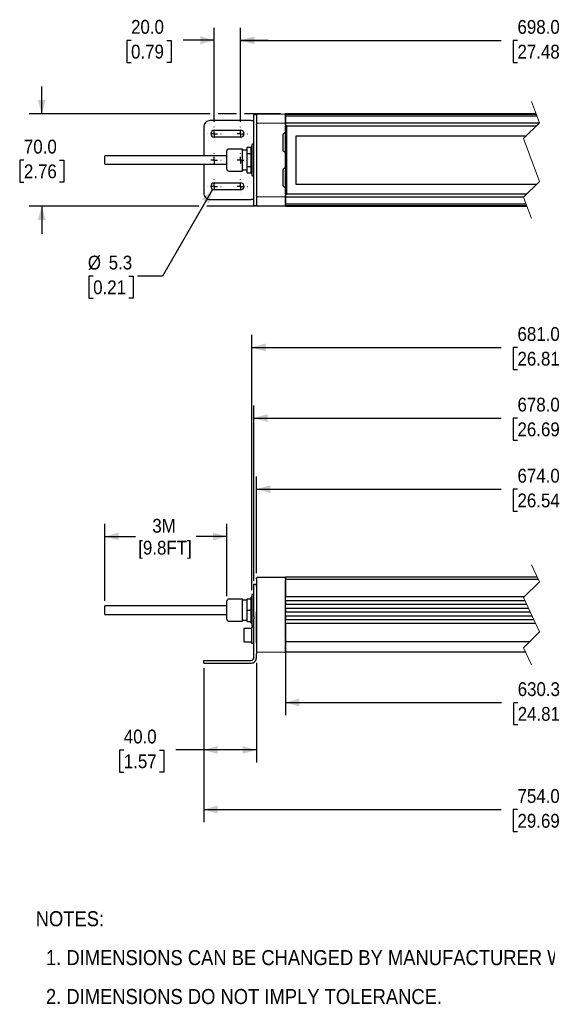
# Model space of a CAD drawing. Header units: millimetres. Extents: x 16 to 1295, y 0 to 798.
# Tile 1 of 4: x 16 to 416, y 35 to 783. Entities that reach past the tile are written whole.
import ezdxf

# ---------------------------------------------------------------- set-up
doc = ezdxf.new("R2010")
doc.units = ezdxf.units.MM
doc.header["$LTSCALE"] = 3
for name, pattern in [('SLD-Center', [19.05, 15.24, -1.27, 1.27, -1.27]), ('SLD-Dashed', [5.08, 2.54, 2.54]), ('SLD-Solid', [0])]:
    doc.linetypes.add(name, pattern=pattern)
doc.layers.add('CENTER', color=40, linetype='SLD-Center')
doc.layers.add('DIMENSIONS', color=140, linetype='SLD-Solid', lineweight=25)
doc.layers.add('TEXT', color=140, linetype='SLD-Solid', lineweight=25)
doc.styles.add('SLDTEXTSTYLE0', font='GOTHIC.TTF', dxfattribs={"width": 0.913})
doc.dimstyles.new('SLDDIMSTYLE0', dxfattribs={"dimtxt": 10.5, "dimasz": 10.5, "dimexe": 0, "dimexo": 0.0625, "dimgap": 2.625, "dimtad": 0, "dimtih": 1, "dimtoh": 1, "dimdec": 1, "dimrnd": 1e-09, "dimzin": 12, "dimdsep": 46, "dimtxsty": 'SLDTEXTSTYLE0', "dimsah": 1, "dimcen": 0.09, "dimadec": 0, "dimazin": 3, "dimtfac": 1, "dimtdec": 1, "dimtofl": 0, "dimtmove": 0, "dimatfit": 3, "dimfxl": 0, "dimfrac": 2, "dimtolj": 1, "dimtzin": 12, "dimarcsym": 0})
doc.dimstyles.new('SLDDIMSTYLE1', dxfattribs={"dimtxt": 10.5, "dimasz": 10.5, "dimexe": 0, "dimexo": 0.0625, "dimgap": 2.625, "dimtad": 0, "dimtih": 1, "dimtoh": 1, "dimdec": 1, "dimrnd": 1e-09, "dimzin": 4, "dimdsep": 46, "dimtxsty": 'SLDTEXTSTYLE0', "dimsah": 1, "dimcen": 0.09, "dimadec": 0, "dimazin": 1, "dimtfac": 1, "dimtdec": 1, "dimtofl": 0, "dimtmove": 0, "dimatfit": 3, "dimfxl": 0, "dimfrac": 2, "dimtolj": 1, "dimtzin": 12, "dimarcsym": 0})
doc.dimstyles.new('SLDDIMSTYLE2', dxfattribs={"dimtxt": 10.5, "dimasz": 10.5, "dimexe": 0, "dimexo": 0.0625, "dimgap": 2.625, "dimtad": 0, "dimtih": 1, "dimtoh": 1, "dimdec": 1, "dimrnd": 1e-09, "dimzin": 4, "dimdsep": 46, "dimtxsty": 'SLDTEXTSTYLE0', "dimsah": 1, "dimcen": 0.09, "dimadec": 0, "dimazin": 1, "dimtfac": 1, "dimtdec": 1, "dimtmove": 0, "dimatfit": 0, "dimfxl": 0, "dimfrac": 2, "dimtolj": 1, "dimtzin": 12, "dimarcsym": 0})
doc.dimstyles.new('SLDDIMSTYLE3', dxfattribs={"dimtxt": 10.5, "dimasz": 10.5, "dimexe": 0, "dimexo": 0.0625, "dimgap": 2.625, "dimtad": 0, "dimtih": 1, "dimtoh": 1, "dimdec": 1, "dimrnd": 1e-09, "dimzin": 12, "dimdsep": 46, "dimtxsty": 'SLDTEXTSTYLE0', "dimsah": 1, "dimcen": 0, "dimadec": 0, "dimazin": 3, "dimtfac": 1, "dimtdec": 1, "dimtofl": 0, "dimtmove": 0, "dimatfit": 3, "dimfxl": 0, "dimfrac": 2, "dimtolj": 1, "dimtzin": 12, "dimarcsym": 0})

# ---------------------------------------------------------------- blocks, each defined once
blk = doc.blocks.new('SW_NOTE_0_2')
at = {"layer": 'TEXT', "color": 0, "char_height": 11.43, "attachment_point": 1, "style": 'SLDTEXTSTYLE0'}
for s, insert in [('NOTES:', (0, 14.6)), ('  1. DIMENSIONS CAN BE CHANGED BY MANUFACTURER WITHOUT NOTICE.', (0, -14.96)), ('  2. DIMENSIONS DO NOT IMPLY TOLERANCE.', (0, -44.52))]:
    blk.add_mtext(s, dxfattribs=dict(at, insert=insert))
blk = doc.blocks.new('_D')
at = {"layer": 'DIMENSIONS'}
for p, q in [((80.4, 341.74), (80.4, 400.17)), ((172.9, 345.36), (172.9, 400.17)), ((80.4, 390.65), (103.54, 390.65)), ((172.9, 390.65), (149.77, 390.65))]:
    blk.add_line(p, q, dxfattribs=at)
for points in [[(80.4, 390.65), (90.9, 387.65), (90.9, 393.65)], [(172.9, 390.65), (162.4, 393.65), (162.4, 387.65)]]:
    blk.add_solid(points, dxfattribs=at)
at = {"layer": 'DIMENSIONS', "char_height": 10.5, "attachment_point": 1, "style": 'SLDTEXTSTYLE0'}
for s, insert in [('3M', (116.34, 404.06)), ('[9.8FT]', (105.67, 387.39))]:
    blk.add_mtext(s, dxfattribs=dict(at, insert=insert))
blk = doc.blocks.new('_D_1')
at = {"layer": 'DIMENSIONS'}
for p, q in [((193.4, 356.85), (193.4, 490.17)), ((628.93, 356.85), (628.93, 490.17)), ((193.4, 480.65), (381.3, 480.65)), ((393.71, 480.57), (390.51, 480.57)), ((390.51, 480.57), (390.51, 463.9)), ((428.62, 480.57), (431.82, 480.57)), ((431.82, 480.57), (431.82, 463.9)), ((496.49, 480.65), (441.03, 480.65)), ((499.11, 475.4), (496.49, 480.65)), ((504.36, 485.9), (499.11, 475.4)), ((506.99, 480.65), (504.36, 485.9)), ((628.93, 480.65), (506.99, 480.65)), ((390.51, 463.9), (393.71, 463.9)), ((431.82, 463.9), (428.62, 463.9))]:
    blk.add_line(p, q, dxfattribs=at)
for points in [[(193.4, 480.65), (203.9, 477.65), (203.9, 483.65)], [(628.93, 480.65), (618.43, 483.65), (618.43, 477.65)]]:
    blk.add_solid(points, dxfattribs=at)
at = {"layer": 'DIMENSIONS', "char_height": 10.5, "attachment_point": 1, "style": 'SLDTEXTSTYLE0'}
for s, insert in [('678.0', (393.71, 496.11)), ('26.69', (393.71, 477.31))]:
    blk.add_mtext(s, dxfattribs=dict(at, insert=insert))
blk = doc.blocks.new('_D_2')
at = {"layer": 'DIMENSIONS'}
for p, q in [((195.4, 362.71), (195.4, 436.17)), ((626.93, 362.71), (626.93, 436.17)), ((195.4, 426.65), (381.3, 426.65)), ((393.71, 426.57), (390.51, 426.57)), ((390.51, 426.57), (390.51, 409.9)), ((428.62, 426.57), (431.82, 426.57)), ((431.82, 426.57), (431.82, 409.9)), ((495.77, 426.65), (441.03, 426.65)), ((498.4, 421.4), (495.77, 426.65)), ((503.65, 431.9), (498.4, 421.4)), ((506.27, 426.65), (503.65, 431.9)), ((626.93, 426.65), (506.27, 426.65)), ((390.51, 409.9), (393.71, 409.9)), ((431.82, 409.9), (428.62, 409.9))]:
    blk.add_line(p, q, dxfattribs=at)
for points in [[(195.4, 426.65), (205.9, 423.65), (205.9, 429.65)], [(626.93, 426.65), (616.43, 429.65), (616.43, 423.65)]]:
    blk.add_solid(points, dxfattribs=at)
at = {"layer": 'DIMENSIONS', "char_height": 10.5, "attachment_point": 1, "style": 'SLDTEXTSTYLE0'}
for s, insert in [('674.0', (393.71, 442.11)), ('26.54', (393.71, 423.31))]:
    blk.add_mtext(s, dxfattribs=dict(at, insert=insert))
blk = doc.blocks.new('_D_3')
at = {"layer": 'DIMENSIONS'}
for p, q in [((217.4, 307.12), (217.4, 254.95)), ((605.23, 307.12), (605.23, 254.95)), ((491.3, 269.73), (488.67, 264.48)), ((496.55, 259.23), (491.3, 269.73)), ((217.4, 264.48), (381.45, 264.48)), ((393.86, 264.4), (390.66, 264.4)), ((390.66, 264.4), (390.66, 247.73)), ((428.77, 264.4), (431.97, 264.4)), ((431.97, 264.4), (431.97, 247.73)), ((488.67, 264.48), (441.18, 264.48)), ((499.17, 264.48), (496.55, 259.23)), ((605.23, 264.48), (499.17, 264.48)), ((390.66, 247.73), (393.86, 247.73)), ((431.97, 247.73), (428.77, 247.73))]:
    blk.add_line(p, q, dxfattribs=at)
for points in [[(217.4, 264.48), (227.9, 261.48), (227.9, 267.48)], [(605.23, 264.48), (594.73, 267.48), (594.73, 261.48)]]:
    blk.add_solid(points, dxfattribs=at)
at = {"layer": 'DIMENSIONS', "char_height": 10.5, "attachment_point": 1, "style": 'SLDTEXTSTYLE0'}
for s, insert in [('630.3', (393.86, 279.94)), ('24.81', (393.86, 261.14))]:
    blk.add_mtext(s, dxfattribs=dict(at, insert=insert))
blk = doc.blocks.new('_D_4')
at = {"layer": 'DIMENSIONS'}
for p, q in [((195.4, 294.67), (195.4, 218.95)), ((155.4, 290.67), (155.4, 218.95)), ((94.7, 228.4), (91.5, 228.4)), ((91.5, 228.4), (91.5, 211.73)), ((121.85, 228.4), (125.05, 228.4)), ((125.05, 228.4), (125.05, 211.73)), ((155.4, 228.48), (134.26, 228.48)), ((195.4, 228.48), (155.4, 228.48)), ((91.5, 211.73), (94.7, 211.73)), ((125.05, 211.73), (121.85, 211.73))]:
    blk.add_line(p, q, dxfattribs=at)
for points in [[(155.4, 228.48), (165.9, 225.48), (165.9, 231.48)], [(195.4, 228.48), (184.9, 231.48), (184.9, 225.48)]]:
    blk.add_solid(points, dxfattribs=at)
at = {"layer": 'DIMENSIONS', "char_height": 10.5, "attachment_point": 1, "style": 'SLDTEXTSTYLE0'}
for s, insert in [('40.0', (94.7, 243.94)), ('1.57', (94.7, 225.14))]:
    blk.add_mtext(s, dxfattribs=dict(at, insert=insert))
blk = doc.blocks.new('_D_5')
at = {"layer": 'DIMENSIONS'}
for p, q in [((155.4, 290.67), (155.4, 173.72)), ((666.93, 290.67), (666.93, 173.72)), ((513.78, 188.5), (511.15, 183.25)), ((519.03, 178), (513.78, 188.5)), ((155.4, 183.25), (381.3, 183.25)), ((393.71, 183.17), (390.51, 183.17)), ((390.51, 183.17), (390.51, 166.5)), ((428.62, 183.17), (431.82, 183.17)), ((431.82, 183.17), (431.82, 166.5)), ((511.15, 183.25), (441.03, 183.25)), ((521.65, 183.25), (519.03, 178)), ((666.93, 183.25), (521.65, 183.25)), ((390.51, 166.5), (393.71, 166.5)), ((431.82, 166.5), (428.62, 166.5))]:
    blk.add_line(p, q, dxfattribs=at)
for points in [[(155.4, 183.25), (165.9, 180.25), (165.9, 186.25)], [(666.93, 183.25), (656.43, 186.25), (656.43, 180.25)]]:
    blk.add_solid(points, dxfattribs=at)
at = {"layer": 'DIMENSIONS', "char_height": 10.5, "attachment_point": 1, "style": 'SLDTEXTSTYLE0'}
for s, insert in [('754.0', (393.71, 198.71)), ('29.69', (393.71, 179.91))]:
    blk.add_mtext(s, dxfattribs=dict(at, insert=insert))
blk = doc.blocks.new('_D_7')
at = {"layer": 'DIMENSIONS'}
for p, q in [((191.9, 349.99), (191.9, 543.81)), ((503.66, 539.54), (498.41, 529.04)), ((506.28, 534.29), (503.66, 539.54)), ((630.43, 349.99), (630.43, 543.81)), ((191.9, 534.29), (381.3, 534.29)), ((393.71, 534.21), (390.51, 534.21)), ((390.51, 534.21), (390.51, 517.54)), ((428.62, 534.21), (431.82, 534.21)), ((431.82, 534.21), (431.82, 517.54)), ((495.78, 534.29), (441.03, 534.29)), ((498.41, 529.04), (495.78, 534.29)), ((630.43, 534.29), (506.28, 534.29)), ((390.51, 517.54), (393.71, 517.54)), ((431.82, 517.54), (428.62, 517.54))]:
    blk.add_line(p, q, dxfattribs=at)
for points in [[(191.9, 534.29), (202.4, 531.29), (202.4, 537.29)], [(630.43, 534.29), (619.93, 537.29), (619.93, 531.29)]]:
    blk.add_solid(points, dxfattribs=at)
at = {"layer": 'DIMENSIONS', "char_height": 10.5, "attachment_point": 1, "style": 'SLDTEXTSTYLE0'}
for s, insert in [('681.0', (393.71, 549.75)), ('26.81', (393.71, 530.95))]:
    blk.add_mtext(s, dxfattribs=dict(at, insert=insert))
blk = doc.blocks.new('_D_11')
at = {"layer": 'DIMENSIONS'}
for p, q in [((183.4, 705.65), (183.4, 777.1)), ((508.03, 772.82), (502.78, 762.32)), ((510.66, 767.57), (508.03, 772.82)), ((638.93, 705.66), (638.93, 777.1)), ((183.4, 767.57), (381.3, 767.57)), ((393.71, 767.49), (390.51, 767.49)), ((390.51, 767.49), (390.51, 750.83)), ((428.62, 767.49), (431.82, 767.49)), ((431.82, 767.49), (431.82, 750.83)), ((500.16, 767.57), (441.03, 767.57)), ((502.78, 762.32), (500.16, 767.57)), ((638.93, 767.57), (510.66, 767.57)), ((390.51, 750.83), (393.71, 750.83)), ((431.82, 750.83), (428.62, 750.83))]:
    blk.add_line(p, q, dxfattribs=at)
for points in [[(183.4, 767.57), (193.9, 764.57), (193.9, 770.57)], [(638.93, 767.57), (628.43, 770.57), (628.43, 764.57)]]:
    blk.add_solid(points, dxfattribs=at)
at = {"layer": 'DIMENSIONS', "char_height": 10.5, "attachment_point": 1, "style": 'SLDTEXTSTYLE0'}
for s, insert in [('698.0', (393.71, 783.04)), ('27.48', (393.71, 764.24))]:
    blk.add_mtext(s, dxfattribs=dict(at, insert=insert))
blk = doc.blocks.new('_D_12')
at = {"layer": 'DIMENSIONS'}
for p, q in [((163.4, 705.65), (163.4, 777.16)), ((183.4, 705.65), (183.4, 777.16)), ((100.21, 767.55), (97.01, 767.55)), ((97.01, 767.55), (97.01, 750.88)), ((127.37, 767.55), (130.57, 767.55)), ((130.57, 767.55), (130.57, 750.88)), ((163.4, 767.63), (139.77, 767.63)), ((183.4, 767.63), (204.4, 767.63)), ((97.01, 750.88), (100.21, 750.88)), ((130.57, 750.88), (127.37, 750.88))]:
    blk.add_line(p, q, dxfattribs=at)
for points in [[(163.4, 767.63), (152.9, 770.63), (152.9, 764.63)], [(183.4, 767.63), (193.9, 764.63), (193.9, 770.63)]]:
    blk.add_solid(points, dxfattribs=at)
at = {"layer": 'DIMENSIONS', "char_height": 10.5, "attachment_point": 1, "style": 'SLDTEXTSTYLE0'}
for s, insert in [('20.0', (100.21, 783.1)), ('0.79', (100.21, 764.29))]:
    blk.add_mtext(s, dxfattribs=dict(at, insert=insert))
blk = doc.blocks.new('_D_16')
at = {"layer": 'DIMENSIONS'}
for p, q in [((32.4, 711.65), (32.4, 732.65)), ((160.4, 711.65), (22.88, 711.65)), ((180.4, 711.65), (166.4, 711.65)), ((213.59, 711.65), (186.4, 711.65)), ((18.83, 676.58), (15.63, 676.58)), ((15.63, 676.58), (15.63, 659.91)), ((45.98, 676.58), (49.18, 676.58)), ((49.18, 676.58), (49.18, 659.91)), ((15.63, 659.91), (18.83, 659.91)), ((49.18, 659.91), (45.98, 659.91)), ((151.75, 641.66), (22.88, 641.66)), ((32.4, 641.66), (32.4, 620.66)), ((213.59, 641.66), (157.75, 641.66))]:
    blk.add_line(p, q, dxfattribs=at)
for points in [[(32.4, 711.65), (35.4, 722.15), (29.4, 722.15)], [(32.4, 641.66), (29.4, 631.16), (35.4, 631.16)]]:
    blk.add_solid(points, dxfattribs=at)
at = {"layer": 'DIMENSIONS', "char_height": 10.5, "attachment_point": 1, "style": 'SLDTEXTSTYLE0'}
for s, insert in [('70.0', (18.83, 692.12)), ('2.76', (18.83, 673.32))]:
    blk.add_mtext(s, dxfattribs=dict(at, insert=insert))
blk = doc.blocks.new('_D_17')
at = {"layer": 'DIMENSIONS'}
for p, q in [((162.08, 654.36), (124.04, 588.47)), ((71.43, 588.47), (68.23, 588.47)), ((68.23, 588.47), (68.23, 571.8)), ((98.59, 588.47), (101.79, 588.47)), ((101.79, 588.47), (101.79, 571.8)), ((124.04, 588.47), (104.99, 588.47)), ((68.23, 571.8), (71.43, 571.8)), ((101.79, 571.8), (98.59, 571.8))]:
    blk.add_line(p, q, dxfattribs=at)
blk.add_solid([(162.08, 654.36), (154.23, 646.77), (159.43, 643.77)], dxfattribs=at)
at = {"layer": 'DIMENSIONS', "char_height": 10.5, "attachment_point": 1, "style": 'SLDTEXTSTYLE0'}
for s, insert in [('%%c', (67.4, 604.01)), ('5.3', (83.23, 604.01)), ('0.21', (71.43, 585.21))]:
    blk.add_mtext(s, dxfattribs=dict(at, insert=insert))
blk = doc.blocks.new('SW_CENTERMARKSYMBOL_4')
at = {"layer": 'CENTER', "color": 0}
for p, q in [((-5.08, 0), (-5.19, 0)), ((0, 0), (-2.54, 0)), ((0, 5.08), (0, 5.19)), ((0, 0), (0, 2.54)), ((0, 0), (0, -2.54)), ((0, 0), (2.54, 0)), ((5.08, 0), (5.19, 0)), ((0, -5.08), (0, -5.19))]:
    blk.add_line(p, q, dxfattribs=at)
blk = doc.blocks.new('SW_CENTERMARKSYMBOL_5')
at = {"layer": 'CENTER', "color": 0}
for p, q in [((-5.08, 0), (-5.19, 0)), ((0, 0), (-2.54, 0)), ((0, 5.08), (0, 5.19)), ((0, 0), (0, 2.54)), ((0, 0), (0, -2.54)), ((0, 0), (2.54, 0)), ((5.08, 0), (5.19, 0)), ((0, -5.08), (0, -5.19))]:
    blk.add_line(p, q, dxfattribs=at)
blk = doc.blocks.new('SW_CENTERMARKSYMBOL_6')
at = {"layer": 'CENTER', "color": 0}
for p, q in [((-5.08, 0), (-5.19, 0)), ((0, 0), (-2.54, 0)), ((0, 5.08), (0, 5.19)), ((0, 0), (0, 2.54)), ((0, 0), (0, -2.54)), ((0, 0), (2.54, 0)), ((5.08, 0), (5.19, 0)), ((0, -5.08), (0, -5.19))]:
    blk.add_line(p, q, dxfattribs=at)
blk = doc.blocks.new('SW_CENTERMARKSYMBOL_7')
at = {"layer": 'CENTER', "color": 0}
for p, q in [((-5.08, 0), (-5.19, 0)), ((0, 0), (-2.54, 0)), ((0, 5.08), (0, 5.19)), ((0, 0), (0, 2.54)), ((0, 0), (0, -2.54)), ((0, 0), (2.54, 0)), ((5.08, 0), (5.19, 0)), ((0, -5.08), (0, -5.19))]:
    blk.add_line(p, q, dxfattribs=at)
blk = doc.blocks.new('SW_CENTERMARKSYMBOL_14')
at = {"layer": 'CENTER', "color": 0}
for p, q in [((-5.08, 0), (-5.19, 0)), ((0, 0), (-2.54, 0)), ((0, 5.08), (0, 5.19)), ((0, 0), (0, 2.54)), ((0, 0), (0, -2.54)), ((0, 0), (2.54, 0)), ((5.08, 0), (5.19, 0)), ((0, -5.08), (0, -5.19))]:
    blk.add_line(p, q, dxfattribs=at)
blk = doc.blocks.new('SW_CENTERMARKSYMBOL_15')
at = {"layer": 'CENTER', "color": 0}
for p, q in [((-5.08, 0), (-5.19, 0)), ((0, 0), (-2.54, 0)), ((0, 5.08), (0, 5.19)), ((0, 0), (0, 2.54)), ((0, 0), (0, -2.54)), ((0, 0), (2.54, 0)), ((5.08, 0), (5.19, 0)), ((0, -5.08), (0, -5.19))]:
    blk.add_line(p, q, dxfattribs=at)

msp = doc.modelspace()

# ---------------------------------------------------------------- linework, layer by layer
at = {"color": 7, "linetype": 'SLD-Dashed', "lineweight": 18}
for p, q in [((404.34, 721.18), (410.34, 704.92)), ((410.34, 704.92), (398.34, 692.92)), ((398.34, 692.92), (410.34, 660.39)), ((410.34, 660.39), (398.34, 648.39)), ((398.34, 648.39), (404.34, 632.13)), ((404.34, 369.2), (410.34, 356.19)), ((410.34, 356.19), (398.34, 344.19)), ((398.34, 344.19), (410.34, 318.17)), ((410.34, 318.17), (398.34, 306.17)), ((398.34, 306.17), (404.34, 293.15))]:
    msp.add_line(p, q, dxfattribs=at)
for p, q in [((195.4, 711.1), (193.4, 711.1)), ((193.4, 709.64), (193.4, 711.1)), ((195.4, 710.83), (195.4, 704.88)), ((216.9, 711.56), (195.9, 711.37)), ((407.85, 711.66), (217.4, 711.66)), ((217.4, 711.66), (217.4, 711.65)), ((217.4, 711.65), (217.4, 711.27)), ((407.99, 711.27), (217.4, 711.27)), ((217.4, 711.27), (217.4, 711.26)), ((217.4, 711.26), (217.4, 711.02)), ((217.4, 711.02), (217.4, 710.29)), ((217.4, 710.08), (217.4, 710.67)), ((191.4, 706.65), (160.4, 706.65)), ((191.4, 706.65), (193.4, 706.65)), ((193.4, 690.05), (193.4, 709.64)), ((195.4, 704.88), (195.4, 703.86)), ((195.4, 703.4), (195.4, 703.86)), ((195.4, 703.4), (195.4, 649.91)), ((216.9, 704.55), (195.9, 704.36)), ((217.4, 710.29), (217.4, 709.89)), ((408.5, 709.89), (217.4, 709.89)), ((217.4, 709.89), (217.4, 709.86)), ((217.4, 709.86), (217.4, 705.52)), ((217.4, 705.03), (217.4, 709.67)), ((217.4, 705.52), (217.4, 704.66)), ((217.4, 704.05), (217.4, 705.03)), ((410.07, 704.66), (217.4, 704.66)), ((217.4, 704.66), (217.4, 703.41)), ((217.4, 703.4), (217.4, 704.05)), ((217.4, 703.41), (217.4, 702.91)), ((155.4, 701.65), (155.4, 679.9)), ((163.4, 699.3), (183.4, 699.3)), ((217.4, 702.91), (217.4, 702.66)), ((218.2, 702.66), (217.4, 702.66)), ((217.4, 650.66), (217.4, 702.66)), ((217.4, 700.66), (218.2, 700.66)), ((218.2, 697.66), (217.4, 697.66)), ((218.2, 702.66), (218.2, 650.66)), ((218.2, 702.66), (408.07, 702.66)), ((183.4, 694), (163.4, 694)), ((193.4, 688.65), (192.4, 688.65)), ((193.4, 686.58), (193.4, 690.05)), ((215.7, 684.22), (215.7, 695.55)), ((225.7, 695.16), (400.57, 695.16)), ((225.7, 658.16), (225.7, 695.16)), ((172.9, 676.65), (172.9, 683.53)), ((184.9, 685.03), (174.4, 685.03)), ((184.9, 676.65), (184.9, 685.03)), ((188.4, 684.15), (184.9, 684.15)), ((188.4, 681.56), (188.4, 686.47)), ((188.4, 686.47), (191.4, 686.47)), ((188.4, 681.56), (191.4, 681.56)), ((188.4, 671.75), (188.4, 681.56)), ((191.9, 686.65), (191.4, 686.65)), ((191.4, 666.65), (191.4, 686.65)), ((191.9, 688.15), (191.9, 665.15)), ((193.4, 666.73), (193.4, 686.58)), ((172.9, 679.9), (80.4, 679.9)), ((80.4, 673.4), (80.4, 679.9)), ((80.4, 673.4), (172.9, 673.4)), ((155.4, 673.4), (155.4, 651.65)), ((172.9, 669.78), (172.9, 676.65)), ((184.9, 668.28), (184.9, 676.65)), ((174.4, 668.28), (184.9, 668.28)), ((184.9, 669.15), (188.4, 669.15)), ((188.4, 671.75), (191.4, 671.75)), ((188.4, 666.84), (188.4, 671.75)), ((188.4, 666.84), (191.4, 666.84)), ((191.4, 666.65), (191.9, 666.65)), ((193.4, 663.26), (193.4, 666.73)), ((215.7, 657.75), (215.7, 669.07)), ((163.4, 659.3), (183.4, 659.3)), ((192.4, 664.65), (193.4, 664.65)), ((193.4, 643.67), (193.4, 663.26)), ((183.4, 654), (163.4, 654)), ((217.4, 655.66), (218.2, 655.66)), ((218.2, 652.66), (217.4, 652.66)), ((408.1, 658.16), (225.7, 658.16)), ((160.4, 646.65), (191.4, 646.65)), ((193.4, 646.65), (191.4, 646.65)), ((193.4, 642.2), (193.4, 643.67)), ((195.4, 649.44), (195.4, 649.91)), ((195.4, 649.44), (195.4, 648.43)), ((195.4, 648.43), (195.4, 642.48)), ((195.9, 648.95), (216.9, 648.76)), ((217.4, 650.66), (218.2, 650.66)), ((217.4, 650.66), (217.4, 650.41)), ((217.4, 650.41), (217.4, 649.91)), ((217.4, 649.91), (217.4, 648.66)), ((217.4, 649.26), (217.4, 649.91)), ((217.4, 648.28), (217.4, 649.26)), ((217.4, 648.66), (398.6, 648.66)), ((217.4, 648.66), (217.4, 647.79)), ((217.4, 643.65), (217.4, 648.28)), ((217.4, 647.79), (217.4, 643.46)), ((217.4, 643.46), (217.4, 643.42)), ((217.4, 643.42), (400.17, 643.42)), ((217.4, 643.42), (217.4, 643.02)), ((400.6, 650.66), (218.2, 650.66)), ((193.4, 642.2), (195.4, 642.2)), ((195.9, 641.93), (216.9, 641.75)), ((217.4, 642.3), (217.4, 643.21)), ((217.4, 643.02), (217.4, 642.29)), ((217.4, 642.29), (217.4, 642.05)), ((217.4, 642.05), (217.4, 642.04)), ((217.4, 642.04), (400.68, 642.04)), ((217.4, 642.04), (217.4, 641.66)), ((217.4, 641.66), (400.82, 641.66)), ((217.4, 641.66), (217.4, 641.66)), ((216.9, 359.58), (195.9, 359.4)), ((408.73, 359.68), (217.4, 359.68)), ((217.4, 359.68), (217.4, 358.26)), ((217.4, 358.43), (217.4, 359.08)), ((193.4, 354.48), (195.4, 354.48)), ((193.4, 353.04), (193.4, 354.48)), ((193.4, 333.45), (193.4, 353.04)), ((195.4, 358.43), (195.4, 358.9)), ((195.4, 358.43), (195.4, 357.3)), ((195.4, 357.3), (195.4, 354.03)), ((195.4, 353.04), (195.4, 354.48)), ((195.4, 354.03), (195.4, 310.05)), ((217.4, 358.26), (409.38, 358.26)), ((217.4, 358.26), (217.4, 357.3)), ((217.4, 357.3), (217.4, 354.47)), ((217.4, 354.13), (217.4, 357.3)), ((217.4, 354.47), (217.4, 345.76)), ((217.4, 313.78), (217.4, 354.13)), ((191.9, 344.68), (191.4, 344.68)), ((191.4, 324.68), (191.4, 344.68)), ((191.9, 346.18), (191.9, 334.68)), ((193.4, 346.68), (192.4, 346.68)), ((217.4, 345.76), (217.4, 344.77)), ((398.92, 344.77), (217.4, 344.77)), ((172.9, 337.93), (80.4, 337.93)), ((80.4, 334.68), (80.4, 337.93)), ((172.9, 327.8), (172.9, 341.55)), ((184.9, 343.05), (174.4, 343.05)), ((184.9, 326.3), (184.9, 343.05)), ((188.4, 342.18), (184.9, 342.18)), ((188.4, 334.68), (188.4, 343.18)), ((188.4, 343.18), (191.4, 343.18)), ((217.4, 341.91), (399.39, 341.91)), ((217.4, 341.91), (217.4, 341.3)), ((217.4, 341.3), (217.4, 339.93)), ((217.4, 339.93), (217.4, 339.07)), ((400.7, 339.07), (217.4, 339.07)), ((80.4, 331.43), (80.4, 334.68)), ((80.4, 331.43), (172.9, 331.43)), ((188.4, 334.68), (191.4, 334.68)), ((188.4, 326.18), (188.4, 334.68)), ((191.9, 334.68), (191.9, 323.18)), ((193.4, 329.91), (193.4, 333.45)), ((193.4, 329.91), (193.4, 328.96)), ((195.4, 329.91), (195.4, 333.45)), ((195.4, 328.96), (195.4, 329.91)), ((217.4, 336.12), (402.06, 336.12)), ((217.4, 336.12), (217.4, 335.39)), ((217.4, 335.39), (217.4, 333.97)), ((217.4, 333.97), (217.4, 333.24)), ((403.39, 333.24), (217.4, 333.24)), ((217.4, 330.29), (404.75, 330.29)), ((217.4, 330.29), (217.4, 329.42)), ((217.4, 329.42), (217.4, 328.05)), ((174.4, 326.3), (184.9, 326.3)), ((184.9, 327.18), (188.4, 327.18)), ((188.4, 326.18), (191.4, 326.18)), ((191.4, 324.68), (191.9, 324.68)), ((193.4, 321.68), (191.8, 321.68)), ((191.8, 321.68), (191.8, 315.68)), ((192.4, 322.68), (193.4, 322.68)), ((193.4, 328.96), (193.4, 328.01)), ((193.4, 309.77), (193.4, 328.01)), ((195.4, 328.01), (195.4, 328.96)), ((195.4, 309.77), (195.4, 328.01)), ((217.4, 328.05), (217.4, 327.45)), ((406.06, 327.45), (217.4, 327.45)), ((407.38, 324.59), (217.4, 324.59)), ((217.4, 324.59), (217.4, 323.6)), ((217.4, 323.6), (217.4, 321.26)), ((185.8, 320.08), (185.8, 311.28)), ((191.8, 320.68), (186.4, 320.68)), ((191.8, 315.68), (191.8, 309.68)), ((217.4, 321.26), (217.4, 321.12)), ((217.4, 321.12), (217.4, 318.75)), ((217.4, 318.75), (217.4, 318.54)), ((217.4, 318.54), (217.4, 315.85)), ((217.4, 315.85), (217.4, 315.74)), ((217.4, 315.74), (217.4, 313.6)), ((186.4, 310.68), (191.8, 310.68)), ((191.8, 309.68), (193.4, 309.68)), ((193.4, 301.54), (193.4, 309.77)), ((195.4, 309.77), (195.4, 301.54)), ((217.4, 313.6), (217.4, 313.39)), ((217.4, 313.39), (217.4, 311.01)), ((217.4, 311.13), (217.4, 313.21)), ((217.4, 311.01), (217.4, 310.93)), ((217.4, 310.93), (403.11, 310.93)), ((217.4, 310.93), (217.4, 309.09)), ((217.4, 309.24), (217.4, 310.66)), ((217.4, 309.09), (217.4, 308.89)), ((217.4, 308.89), (217.4, 303.18)), ((217.4, 303.71), (217.4, 308.67)), ((193.4, 300.65), (193.4, 301.54)), ((193.4, 298.77), (193.4, 300.65)), ((195.4, 300.65), (195.4, 301.54)), ((195.4, 298.77), (195.4, 300.65)), ((195.9, 302.96), (216.9, 302.77)), ((217.4, 303.18), (217.4, 302.68)), ((399.95, 302.68), (217.4, 302.68)), ((155.4, 294.48), (155.4, 296.48)), ((155.4, 296.48), (160.4, 296.48)), ((155.4, 294.48), (160.4, 294.48)), ((160.4, 296.48), (191.4, 296.48)), ((160.4, 294.48), (191.4, 294.48)), ((193.4, 298.77), (193.4, 298.48)), ((195.4, 298.48), (195.4, 298.77))]:
    msp.add_line(p, q)
for centre, radius, start, end in [((195.9, 710.88), 0.498, 90.50452, 179.99659), ((216.9, 711.06), 0.5, 1.22218, 89.99846), ((160.4, 701.65), 5, 89.99985, 180.00021), ((195.9, 703.86), 0.498, 90.50452, 179.99659), ((216.9, 704.05), 0.5, 1.22218, 89.99846), ((163.4, 696.65), 2.65, 90.00016, 269.99984), ((183.4, 696.65), 2.65, 270.00016, 89.99984), ((192.4, 688.15), 0.5, 90.00116, 179.99959), ((174.4, 683.53), 1.5, 89.99915, 180.00158), ((174.4, 669.78), 1.5, 179.99842, 270.00085), ((163.4, 656.65), 2.65, 90.00016, 269.99984), ((183.4, 656.65), 2.65, 270.00016, 89.99984), ((192.4, 665.15), 0.5, 180.00041, 269.99884), ((160.4, 651.65), 5, 179.99983, 270.00011), ((195.9, 649.44), 0.498, 180.00304, 269.49585), ((216.9, 649.26), 0.5, 270.00191, 358.77745), ((195.9, 642.43), 0.498, 180.00341, 269.49548), ((216.9, 642.25), 0.5, 270.00154, 358.77782), ((195.9, 358.9), 0.498, 90.50452, 179.99659), ((216.9, 359.08), 0.5, 1.22295, 88.99691), ((192.4, 346.18), 0.5, 90.00116, 179.99948), ((174.4, 341.55), 1.5, 89.99921, 180.00153), ((174.4, 327.8), 1.5, 179.99845, 270.00082), ((192.4, 323.18), 0.5, 180.00041, 269.99884), ((186.4, 320.08), 0.6, 89.99838, 180.00349), ((186.4, 311.28), 0.6, 179.99657, 270.00147), ((195.9, 303.46), 0.498, 180.00304, 269.49585), ((216.9, 303.27), 0.5, 271.00309, 358.77683), ((191.4, 298.48), 4, 269.99957, 0.00032), ((191.4, 298.48), 2, 269.99885, 0.00105)]:
    msp.add_arc(centre, radius, start, end)
for points, knots in [([(215.7, 695.55), (215.72, 695.75), (215.76, 696.15), (216.03, 696.69), (216.41, 697.16), (216.74, 697.4), (216.9, 697.52)], [0, 0, 0, 0, 0.248919, 0.498679, 0.742548, 1, 1, 1, 1]), ([(216.9, 682.69), (216.74, 682.74), (216.4, 682.86), (216.01, 683.22), (215.75, 683.7), (215.72, 684.05), (215.7, 684.22)], [0, 0, 0, 0, 0.250205, 0.500265, 0.750265, 1, 1, 1, 1]), ([(215.7, 669.07), (215.72, 669.25), (215.75, 669.6), (216.01, 670.07), (216.4, 670.44), (216.74, 670.55), (216.9, 670.61)], [0, 0, 0, 0, 0.249716, 0.499714, 0.74978, 1, 1, 1, 1]), ([(216.9, 655.78), (216.74, 655.9), (216.41, 656.14), (216.03, 656.61), (215.76, 657.15), (215.72, 657.55), (215.7, 657.75)], [0, 0, 0, 0, 0.25732, 0.501317, 0.751079, 1, 1, 1, 1]), ([(216.91, 359.58), (216.91, 359.58), (216.91, 359.58), (216.91, 359.58), (216.91, 359.58), (216.91, 359.58), (216.91, 359.58), (216.91, 359.58), (216.91, 359.58), (216.91, 359.58), (216.9, 359.58), (216.9, 359.58), (216.9, 359.58)], [0, 0, 0, 0, 0.047782, 0.146758, 0.296928, 0.501706, 0.604095, 0.699658, 0.778155, 0.846417, 0.948806, 1, 1, 1, 1]), ([(216.9, 302.77), (216.9, 302.77), (216.91, 302.77), (216.91, 302.77), (216.91, 302.77), (216.91, 302.77), (216.91, 302.77), (216.91, 302.77), (216.91, 302.77), (216.91, 302.77), (216.91, 302.77), (216.91, 302.77), (216.91, 302.77), (216.91, 302.77)], [0, 0, 0, 0, 0.139932, 0.293515, 0.498293, 0.549487, 0.573378, 0.597269, 0.62116, 0.64505, 0.692832, 0.86348, 1, 1, 1, 1])]:
    msp.add_open_spline(points, degree=3, knots=knots)

# ---------------------------------------------------------------- block references
at = {"layer": 'CENTER'}
for name, p in [('SW_CENTERMARKSYMBOL_5', (163.4, 696.65)), ('SW_CENTERMARKSYMBOL_4', (183.4, 696.65)), ('SW_CENTERMARKSYMBOL_14', (163.4, 676.65)), ('SW_CENTERMARKSYMBOL_15', (183.4, 676.65)), ('SW_CENTERMARKSYMBOL_6', (163.4, 656.65)), ('SW_CENTERMARKSYMBOL_7', (183.4, 656.65))]:
    msp.add_blockref(name, p, dxfattribs=at)
at = {"layer": 'TEXT'}
msp.add_blockref('SW_NOTE_0_2', (27.78, 91.39), dxfattribs=at)

# ---------------------------------------------------------------- dimensions: what is measured, and where the dimension line sits
at = {"layer": 'DIMENSIONS'}
for base, p1, p2, dimstyle, picture, middle in [((183.4, 767.63), (163.4, 701.84), (183.4, 701.84), 'SLDDIMSTYLE2', '_D_12', (113.79, 767.63)), ((195.4, 228.48), (155.4, 294.48), (195.4, 298.48), 'SLDDIMSTYLE1', '_D_4', (108.27, 228.48))]:
    dim = msp.add_linear_dim(base=base, p1=p1, p2=p2, dimstyle=dimstyle, dxfattribs=at)
    dim.commit()
    dim.dimension.update_dxf_attribs({"geometry": picture, "text_midpoint": middle, "dimtype": 160})
for base, p1, p2, text, dimstyle, picture, middle in [((638.93, 767.57), (183.4, 701.84), (638.93, 701.85), '698.0', 'SLDDIMSTYLE1', '_D_11', (411.17, 767.57)), ((630.43, 534.29), (191.9, 346.18), (630.43, 346.18), '681.0', 'SLDDIMSTYLE1', '_D_7', (411.17, 534.29)), ((628.93, 480.65), (193.4, 353.04), (628.93, 353.04), '678.0', 'SLDDIMSTYLE1', '_D_1', (411.17, 480.65)), ((626.93, 426.65), (195.4, 358.9), (626.93, 358.9), '674.0', 'SLDDIMSTYLE1', '_D_2', (411.17, 426.65)), ((172.9, 390.65), (80.4, 337.93), (172.9, 341.55), '3M\\P[9.8FT]', 'SLDDIMSTYLE0', '_D', (126.65, 390.65)), ((605.23, 264.48), (217.4, 310.93), (605.23, 310.93), '630.3', 'SLDDIMSTYLE0', '_D_3', (411.32, 264.48)), ((666.93, 183.25), (155.4, 294.48), (666.93, 294.48), '754.0', 'SLDDIMSTYLE1', '_D_5', (411.17, 183.25))]:
    dim = msp.add_linear_dim(base=base, p1=p1, p2=p2, text=text, dimstyle=dimstyle, dxfattribs=at)
    dim.commit()
    dim.dimension.update_dxf_attribs({"geometry": picture, "text_midpoint": middle, "dimtype": 160})
dim = msp.add_linear_dim(base=(32.4, 641.66), p1=(217.4, 711.65), p2=(217.4, 641.66), angle=90, dimstyle='SLDDIMSTYLE2', dxfattribs=at)
dim.commit()
dim.dimension.update_dxf_attribs({"geometry": '_D_16', "text_midpoint": (32.4, 676.66), "dimtype": 160})
dim = msp.add_diameter_dim_2p(p1=(164.73, 658.95), p2=(162.08, 654.36), dimstyle='SLDDIMSTYLE3', dxfattribs=at)
dim.commit()
dim.dimension.update_dxf_attribs({"geometry": '_D_17', "text_midpoint": (85.01, 588.47), "dimtype": 163})

doc.saveas('drawing.dxf')
